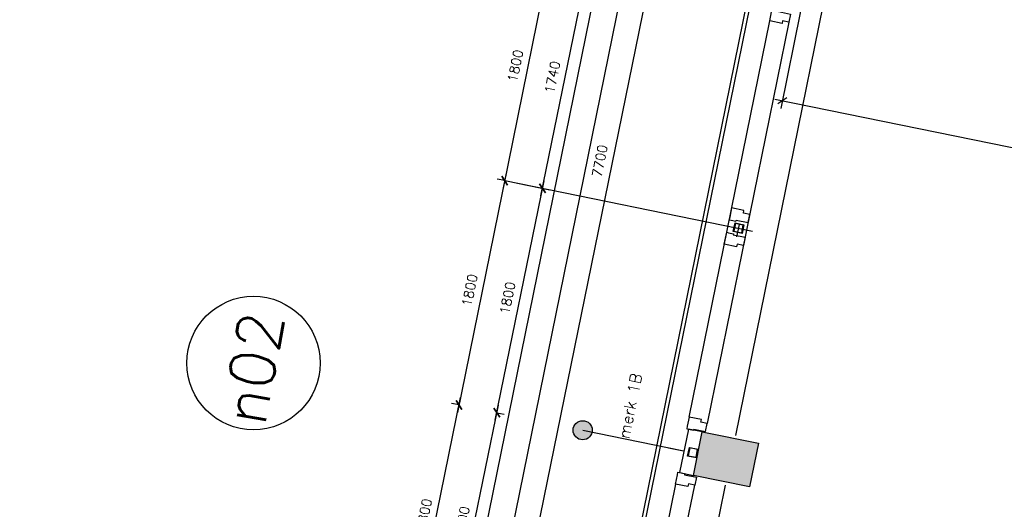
# Model space of a CAD drawing. Extents: x -29284 to 2055880, y -64816 to 121103.
# Tile 14 of 123: x 6315 to 14061, y 18275 to 22122. Entities that reach past the tile are written whole.
import ezdxf

# ---------------------------------------------------------------- set-up
doc = ezdxf.new("R2010")
doc.units = 0
doc.header["$LTSCALE"] = 50
doc.header["$MEASUREMENT"] = 0
doc.header["$PDMODE"] = 3
doc.header["$PDSIZE"] = 0.1
doc.layers.get('0').update_dxf_attribs({"linetype": 'CONTINUOUS'})
doc.layers.get('DEFPOINTS').update_dxf_attribs({"linetype": 'CONTINUOUS'})
for name, color, linetype in [('A--A28--_F-2--', 7, 'CONTINUOUS'), ('A--A28--_F12--', 7, 'CONTINUOUS'), ('A--L$7A1-_STRAMIEN', 1, 'CONTINUOUS'), ('A--L$7A3-_STRAMIEN', 3, 'CONTINUOUS'), ('A--L21--', 3, 'CONTINUOUS'), ('A--L21A3_BUITENWAND', 3, 'CONTINUOUS'), ('A--L28--', 7, 'CONTINUOUS'), ('A--L28--_F-2--', 7, 'CONTINUOUS'), ('A--L28--_F12--', 7, 'CONTINUOUS'), ('A--L31--', 2, 'CONTINUOUS'), ('A--L31--_F123-', 7, 'CONTINUOUS'), ('A--M$1A-_F123-', 1, 'CONTINUOUS'), ('A--M1$A-_F123-', 1, 'CONTINUOUS'), ('TEKST_KOZIJNMERK', 2, 'CONTINUOUS'), ('X--LR---_CP', 7, 'CONTINUOUS')]:
    doc.layers.add(name, color=color, linetype=linetype)
doc.layers.add('bruto vloeroppervlak', color=3, linetype='CONTINUOUS', plot=False)
doc.styles.add('ALFA-0_25', font='ROMANS')
doc.styles.add('HIEMSTRA', font='romans.shx')
doc.dimstyles.new('1op2', dxfattribs={"dimscale": 30, "dimtxt": 2.5, "dimasz": 2, "dimexe": 2, "dimexo": 0, "dimgap": 2, "dimtad": 1, "dimdec": 0, "dimzin": 0, "dimdsep": 46, "dimtxsty": 'HIEMSTRA', "dimblk1": 'OBLIQUE', "dimblk2": 'OBLIQUE', "dimsah": 1, "dimcen": -3, "dimdle": 2, "dimclrd": 2, "dimclre": 2, "dimclrt": 3, "dimadec": 0, "dimazin": 0, "dimtfac": 1, "dimtdec": 0, "dimtofl": 0, "dimtmove": 2, "dimatfit": 3, "dimldrblk": 'OBLIQUE', "dimfxl": 1, "dimtvp": 0.833333, "dimtolj": 1, "dimtzin": 0, "dimarcsym": 0})
doc.dimstyles.new('STANDARD$0', dxfattribs={"dimscale": 30, "dimtxt": 2.5, "dimasz": 2, "dimexe": 2, "dimexo": 0, "dimgap": 2, "dimtad": 1, "dimdec": 0, "dimzin": 0, "dimdsep": 46, "dimtxsty": 'ALFA-0_25', "dimblk1": 'OBLIQUE', "dimblk2": 'OBLIQUE', "dimsah": 1, "dimcen": -3, "dimdle": 2, "dimclrd": 1, "dimclre": 1, "dimclrt": 2, "dimadec": 0, "dimazin": 0, "dimtfac": 0.666667, "dimtofl": 0, "dimtmove": 2, "dimatfit": 3, "dimldrblk": 'OBLIQUE', "dimfxl": 1, "dimtvp": 0.833333, "dimtolj": 1, "dimtzin": 0, "dimarcsym": 0})

# ---------------------------------------------------------------- blocks, each defined once
blk = doc.blocks.new('KOLOM450X350')
at = {"layer": 'A--A28--_F12--', "color": 8}
for points in [[(-175, -225), (-175, 225), (175, 225)], [(-175, -225), (175, 225), (175, -225)]]:
    blk.add_solid(points, dxfattribs=at)
at = {"layer": 'A--L28--_F12--', "color": 3, "linetype": 'Continuous'}
blk.add_lwpolyline([(-175, -225), (-175, 225), (175, 225), (175, -225)], close=True, dxfattribs=at)
at = {"layer": 'X--LR---_CP'}
for p in [(-175, 0), (-175, 0), (175, 0)]:
    blk.add_point(p, dxfattribs=at)
blk = doc.blocks.new('_OBLIQUE')
at = {"color": 0, "linetype": 'ByBlock'}
blk.add_line((-0.5, -0.5), (0.5, 0.5), dxfattribs=at)
blk = doc.blocks.new('*D358')
at = {"layer": 'A--M$1A-_F123-', "color": 1, "linetype": 'Continuous', "lineweight": -2, "transparency": 16777216}
for p, q in [((11754.6, 24824.1), (10193.7, 17161.4)), ((11742.6, 24765.3), (11683.8, 24777.3)), ((10205.7, 17220.2), (10146.9, 17232.2))]:
    blk.add_line(p, q, dxfattribs=at)
at = {"layer": 'DEFPOINTS', "color": 0, "linetype": 'Continuous', "transparency": 16777216}
for p in [(11742.6, 24765.3), (10205.7, 17220.2), (10205.7, 17220.2)]:
    blk.add_point(p, dxfattribs=at)
at = {"layer": 'A--M$1A-_F123-', "color": 1, "linetype": 'Continuous', "lineweight": -2, "transparency": 16777216, "xscale": 60, "yscale": 60, "zscale": 60}
for p, rotation in [((11742.6, 24765.3), 78.48629033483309), ((10205.7, 17220.2), 258.4862903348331)]:
    blk.add_blockref('_OBLIQUE', p, dxfattribs=dict(at, rotation=rotation))
at = {"layer": 'A--M$1A-_F123-', "color": 2, "linetype": 'Continuous', "transparency": 16777216, "insert": (10878.6, 21012.2), "char_height": 75, "attachment_point": 5, "rotation": 78.48629, "style": 'ALFA-0_25'}
blk.add_mtext('\\A1;7700', dxfattribs=at)
blk = doc.blocks.new('*D551')
at = {"layer": 'A--M$1A-_F123-', "color": 1, "linetype": 'Continuous', "lineweight": -2, "transparency": 16777216}
for p, q in [((9399.8, 17272.1), (9783.1, 19153.5)), ((9771.1, 19094.7), (9712.3, 19106.7)), ((9411.8, 17330.9), (9353, 17342.9))]:
    blk.add_line(p, q, dxfattribs=at)
at = {"layer": 'DEFPOINTS', "color": 0, "linetype": 'Continuous', "transparency": 16777216}
for p in [(9771.1, 19094.7), (9771.1, 19094.7), (9411.8, 17330.9)]:
    blk.add_point(p, dxfattribs=at)
at = {"layer": 'A--M$1A-_F123-', "color": 1, "linetype": 'Continuous', "lineweight": -2, "transparency": 16777216, "xscale": 60, "yscale": 60, "zscale": 60}
for p, rotation in [((9771.1, 19094.7), 78.48629033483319), ((9411.8, 17330.9), 258.4862903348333)]:
    blk.add_blockref('_OBLIQUE', p, dxfattribs=dict(at, rotation=rotation))
at = {"layer": 'A--M$1A-_F123-', "color": 2, "linetype": 'Continuous', "transparency": 16777216, "insert": (9495.9, 18232.3), "char_height": 75, "attachment_point": 5, "rotation": 78.48629, "style": 'ALFA-0_25'}
blk.add_mtext('\\A1;1800', dxfattribs=at)
blk = doc.blocks.new('*D552')
at = {"layer": 'A--M$1A-_F123-', "color": 1, "linetype": 'Continuous', "lineweight": -2, "transparency": 16777216}
for p, q in [((10142.3, 20917.3), (9759.1, 19035.9)), ((10130.4, 20858.5), (10071.6, 20870.4)), ((9771.1, 19094.7), (9712.3, 19106.7))]:
    blk.add_line(p, q, dxfattribs=at)
at = {"layer": 'DEFPOINTS', "color": 0, "linetype": 'Continuous', "transparency": 16777216}
for p in [(10130.4, 20858.5), (9771.1, 19094.7), (9771.1, 19094.7)]:
    blk.add_point(p, dxfattribs=at)
at = {"layer": 'A--M$1A-_F123-', "color": 1, "linetype": 'Continuous', "lineweight": -2, "transparency": 16777216, "xscale": 60, "yscale": 60, "zscale": 60}
for p, rotation in [((10130.4, 20858.5), 78.48629033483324), ((9771.1, 19094.7), 258.4862903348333)]:
    blk.add_blockref('_OBLIQUE', p, dxfattribs=dict(at, rotation=rotation))
at = {"layer": 'A--M$1A-_F123-', "color": 2, "linetype": 'Continuous', "transparency": 16777216, "insert": (9855.2, 19996), "char_height": 75, "attachment_point": 5, "rotation": 78.48629, "style": 'ALFA-0_25'}
blk.add_mtext('\\A1;1800', dxfattribs=at)
blk = doc.blocks.new('*D553')
at = {"layer": 'A--M$1A-_F123-', "color": 1, "linetype": 'Continuous', "lineweight": -2, "transparency": 16777216}
for p, q in [((10501.6, 22681), (10118.4, 20799.7)), ((10489.6, 22622.2), (10430.9, 22634.2)), ((10130.4, 20858.5), (10071.6, 20870.4))]:
    blk.add_line(p, q, dxfattribs=at)
at = {"layer": 'DEFPOINTS', "color": 0, "linetype": 'Continuous', "transparency": 16777216}
for p in [(10489.6, 22622.2), (10130.4, 20858.5), (10130.4, 20858.5)]:
    blk.add_point(p, dxfattribs=at)
at = {"layer": 'A--M$1A-_F123-', "color": 1, "linetype": 'Continuous', "lineweight": -2, "transparency": 16777216, "xscale": 60, "yscale": 60, "zscale": 60}
for p, rotation in [((10489.6, 22622.2), 78.48629033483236), ((10130.4, 20858.5), 258.4862903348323)]:
    blk.add_blockref('_OBLIQUE', p, dxfattribs=dict(at, rotation=rotation))
at = {"layer": 'A--M$1A-_F123-', "color": 2, "linetype": 'Continuous', "transparency": 16777216, "insert": (10214.5, 21759.8), "char_height": 75, "attachment_point": 5, "rotation": 78.48629, "style": 'ALFA-0_25'}
blk.add_mtext('\\A1;1800', dxfattribs=at)
blk = doc.blocks.new('*D556')
at = {"layer": 'A--M$1A-_F123-', "color": 1, "linetype": 'Continuous', "lineweight": -2, "transparency": 16777216}
for p, q in [((8376.9, 10246.3), (10881.6, 22542.4)), ((10859.3, 22485.7), (10928.4, 22471.6)), ((8378.5, 10307.2), (8447.6, 10293.1))]:
    blk.add_line(p, q, dxfattribs=at)
at = {"layer": 'DEFPOINTS', "color": 0, "linetype": 'Continuous', "transparency": 16777216}
for p in [(10859.3, 22485.7), (10869.6, 22483.6), (8378.5, 10307.2)]:
    blk.add_point(p, dxfattribs=at)
at = {"layer": 'A--M$1A-_F123-', "color": 1, "linetype": 'Continuous', "lineweight": -2, "transparency": 16777216, "xscale": 60, "yscale": 60, "zscale": 60}
for p, rotation in [((10869.6, 22483.6), 78.48629033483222), ((8388.8, 10305.1), 258.4862903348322)]:
    blk.add_blockref('_OBLIQUE', p, dxfattribs=dict(at, rotation=rotation))
at = {"layer": 'A--M$1A-_F123-', "color": 2, "linetype": 'Continuous', "transparency": 16777216, "insert": (9533.7, 16413.8), "char_height": 75, "attachment_point": 5, "rotation": 78.48629, "style": 'ALFA-0_25'}
blk.add_mtext('\\A1;12429', dxfattribs=at)
blk = doc.blocks.new('DILATATIEVOEG')
at = {"layer": 'A--L21A3_BUITENWAND', "linetype": 'Continuous'}
h = blk.add_hatch(color=256, dxfattribs=at)
edge = h.paths.add_edge_path()
edge.add_arc((-800, 0), 75, 0, 360)
blk.add_line((-800, 0), (0, 0), dxfattribs=at)
blk.add_circle((-800, 0), 75, dxfattribs=at)
at = {"layer": 'X--LR---_CP', "linetype": 'Continuous'}
blk.add_point((0, 0), dxfattribs=at)
blk = doc.blocks.new('Q020607-')
at = {"layer": 'A--A28--_F-2--', "color": 3}
for points in [[(-31.4, 31.5), (-35, -34.9), (-35, 35.1)], [(-31.4, 31.5), (-35, 35.1), (35, 35.1)], [(-31.4, 31.5), (-31.4, -31.3), (-35, -34.9)], [(35, 35.1), (31.4, 31.5), (-31.4, 31.5)], [(35, 35.1), (35, -34.9), (31.4, 31.5)], [(35, -34.9), (31.4, -31.3), (31.4, 31.5)], [(35, -34.9), (-35, -34.9), (-31.4, -31.3)], [(35, -34.9), (-31.4, -31.3), (31.4, -31.3)]]:
    blk.add_solid(points, dxfattribs=at)
at = {"layer": 'A--L28--_F-2--', "color": 3, "linetype": 'Continuous'}
blk.add_lwpolyline([(-35, -34.9), (-31.4, -31.3), (-31.4, 31.5), (31.4, 31.5), (31.4, -31.3), (-31.4, -31.3), (-35, -34.9), (35, -34.9), (35, 35.1), (-35, 35.1)], close=True, dxfattribs=at)
at = {"layer": 'X--LR---_CP', "color": 4, "linetype": 'Continuous'}
for p in [(-35, 0.1), (0, 0), (35, 0.1)]:
    blk.add_point(p, dxfattribs=at)
blk = doc.blocks.new('*D926')
at = {"layer": 'A--M$1A-_F123-', "color": 1, "linetype": 'Continuous', "lineweight": -2, "transparency": 16777216}
for p, q in [((9697.6, 17211.5), (10080.8, 19092.8)), ((10068.8, 19034), (10127.6, 19022.1)), ((9709.5, 17270.3), (9768.3, 17258.3))]:
    blk.add_line(p, q, dxfattribs=at)
at = {"layer": 'DEFPOINTS', "color": 0, "linetype": 'Continuous', "transparency": 16777216}
for p in [(10068.8, 19034), (10068.8, 19034), (9709.5, 17270.3)]:
    blk.add_point(p, dxfattribs=at)
at = {"layer": 'A--M$1A-_F123-', "color": 1, "linetype": 'Continuous', "lineweight": -2, "transparency": 16777216, "xscale": 60, "yscale": 60, "zscale": 60}
for p, rotation in [((10068.8, 19034), 78.48629033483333), ((9709.5, 17270.3), 258.4862903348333)]:
    blk.add_blockref('_OBLIQUE', p, dxfattribs=dict(at, rotation=rotation))
at = {"layer": 'A--M$1A-_F123-', "color": 2, "linetype": 'Continuous', "transparency": 16777216, "insert": (9793.6, 18171.6), "char_height": 75, "attachment_point": 5, "rotation": 78.48629, "style": 'ALFA-0_25'}
blk.add_mtext('\\A1;1800', dxfattribs=at)
blk = doc.blocks.new('*D927')
at = {"layer": 'A--M$1A-_F123-', "color": 1, "linetype": 'Continuous', "lineweight": -2, "transparency": 16777216}
for p, q in [((10056.8, 18975.2), (10440.1, 20856.6)), ((10428.1, 20797.8), (10486.9, 20785.8)), ((10068.8, 19034), (10127.6, 19022.1))]:
    blk.add_line(p, q, dxfattribs=at)
at = {"layer": 'DEFPOINTS', "color": 0, "linetype": 'Continuous', "transparency": 16777216}
for p in [(10428.1, 20797.8), (10428.1, 20797.8), (10068.8, 19034)]:
    blk.add_point(p, dxfattribs=at)
at = {"layer": 'A--M$1A-_F123-', "color": 1, "linetype": 'Continuous', "lineweight": -2, "transparency": 16777216, "xscale": 60, "yscale": 60, "zscale": 60}
for p, rotation in [((10428.1, 20797.8), 78.48629033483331), ((10068.8, 19034), 258.4862903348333)]:
    blk.add_blockref('_OBLIQUE', p, dxfattribs=dict(at, rotation=rotation))
at = {"layer": 'A--M$1A-_F123-', "color": 2, "linetype": 'Continuous', "transparency": 16777216, "insert": (10152.9, 19935.4), "char_height": 75, "attachment_point": 5, "rotation": 78.48629, "style": 'ALFA-0_25'}
blk.add_mtext('\\A1;1800', dxfattribs=at)
blk = doc.blocks.new('*D929')
at = {"layer": 'A--M$1A-_F123-', "color": 1, "linetype": 'Continuous', "lineweight": -2, "transparency": 16777216}
for p, q in [((10416.1, 20739), (10787.4, 22561.6)), ((10577.7, 22543.1), (10834.2, 22490.8)), ((10230.4, 20838.1), (10486.9, 20785.8))]:
    blk.add_line(p, q, dxfattribs=at)
at = {"layer": 'DEFPOINTS', "color": 0, "linetype": 'Continuous', "transparency": 16777216}
for p in [(10577.7, 22543.1), (10775.4, 22502.8), (10230.4, 20838.1)]:
    blk.add_point(p, dxfattribs=at)
at = {"layer": 'A--M$1A-_F123-', "color": 1, "linetype": 'Continuous', "lineweight": -2, "transparency": 16777216, "xscale": 60, "yscale": 60, "zscale": 60}
for p, rotation in [((10775.4, 22502.8), 78.48629033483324), ((10428.1, 20797.8), 258.4862903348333)]:
    blk.add_blockref('_OBLIQUE', p, dxfattribs=dict(at, rotation=rotation))
at = {"layer": 'A--M$1A-_F123-', "color": 2, "linetype": 'Continuous', "transparency": 16777216, "insert": (10506.2, 21669.8), "char_height": 75, "attachment_point": 5, "rotation": 78.48629, "style": 'ALFA-0_25'}
blk.add_mtext('\\A1;1740', dxfattribs=at)
blk = doc.blocks.new('*D932')
at = {"layer": 'A--M1$A-_F123-', "color": 2, "linetype": 'Continuous', "lineweight": -2, "transparency": 16777216}
for p, q in [((11081.3, 22501.7), (6326.2, -842.1)), ((11069.4, 22442.9), (11128.2, 22430.9)), ((6338.1, -783.3), (6396.9, -795.3))]:
    blk.add_line(p, q, dxfattribs=at)
at = {"layer": 'DEFPOINTS', "color": 0, "linetype": 'Continuous', "transparency": 16777216}
for p in [(11069.4, 22442.9), (6338.1, -783.3), (6338.1, -783.3)]:
    blk.add_point(p, dxfattribs=at)
at = {"layer": 'A--M1$A-_F123-', "color": 2, "linetype": 'Continuous', "lineweight": -2, "transparency": 16777216, "xscale": 60, "yscale": 60, "zscale": 60}
for p, rotation in [((11069.4, 22442.9), 78.48629033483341), ((6338.1, -783.3), 258.4862903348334)]:
    blk.add_blockref('_OBLIQUE', p, dxfattribs=dict(at, rotation=rotation))
at = {"layer": 'A--M1$A-_F123-', "color": 3, "linetype": 'Continuous', "transparency": 16777216, "insert": (8608.2, 10849.3), "char_height": 75, "attachment_point": 5, "rotation": 78.48629, "style": 'HIEMSTRA'}
blk.add_mtext('\\A1;23703', dxfattribs=at)
blk = doc.blocks.new('*D990')
at = {"layer": 'A--M$1A-_F123-', "color": 2, "lineweight": -2, "transparency": 16777216}
for p, q in [((12458.6, 22189.5), (12302.8, 21424.9)), ((18316.5, 20261.1), (12256, 21495.7)), ((18257.7, 20273.1), (18245.8, 20214.3))]:
    blk.add_line(p, q, dxfattribs=at)
at = {"layer": 'DEFPOINTS', "color": 0, "transparency": 16777216}
for p in [(12458.6, 22189.5), (12314.8, 21483.7), (18257.7, 20273.1)]:
    blk.add_point(p, dxfattribs=at)
at = {"layer": 'A--M$1A-_F123-', "color": 2, "lineweight": -2, "transparency": 16777216, "xscale": 60, "yscale": 60, "zscale": 60}
for p, rotation in [((12314.8, 21483.7), 168.4862903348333), ((18257.7, 20273.1), 348.4862903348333)]:
    blk.add_blockref('_OBLIQUE', p, dxfattribs=dict(at, rotation=rotation))
at = {"layer": 'A--M$1A-_F123-', "color": 3, "transparency": 16777216, "insert": (15305.7, 20973.9), "char_height": 75, "attachment_point": 5, "rotation": 348.48629, "style": 'HIEMSTRA'}
blk.add_mtext('\\A1;6065', dxfattribs=at)

msp = doc.modelspace()

# ---------------------------------------------------------------- linework, layer by layer
at = {"layer": 'A--L$7A1-_STRAMIEN'}
msp.add_circle((8154.3, 19424), 525, dxfattribs=at)
at = {"layer": 'A--L21--'}
for points in [[(13092.9, 24490.2), (11945.2, 18855.7)], [(11865.4, 18464), (11551.9, 16925.1)]]:
    msp.add_lwpolyline(points, dxfattribs=at)
at = {"layer": 'A--L21--', "color": 4, "linetype": 'Continuous', "elevation": 1}
msp.add_lwpolyline([(11575.7, 18905.7), (11506.1, 18564), (11615.8, 18541.6), (11685.5, 18883.3)], close=True, dxfattribs=at)
at = {"layer": 'A--L31--', "color": 2, "linetype": 'Continuous'}
for points in [[(12379.8, 22166.8), (12366.8, 22103.1), (12316.9, 22113.3), (12312.7, 22092.7), (12215.7, 22112.5), (12230.2, 22184), (12234.6, 22205.6), (12249.3, 22202.6), (12287.5, 22194.8), (12285.7, 22186)], [(12046.1, 20528.5), (12059, 20592.1), (12009.1, 20602.3), (12013.3, 20622.9), (11916.3, 20642.7), (11901.7, 20571.1), (11897.3, 20549.6), (11912, 20546.6), (11950.2, 20538.8), (11952, 20547.6)], [(12022.5, 20412.8), (12009.5, 20349.1), (11959.5, 20359.3), (11955.3, 20338.7), (11858.3, 20358.5), (11872.9, 20430), (11877.3, 20451.6), (11892, 20448.6), (11930.2, 20440.8), (11928.4, 20432)], [(11711.5, 18885.9), (11724.4, 18949.6), (11674.5, 18959.8), (11678.6, 18980.4), (11581.6, 19000.1), (11567.1, 18928.6), (11562.7, 18907), (11577.4, 18904), (11615.6, 18896.3), (11617.4, 18905.1)], [(11638.5, 18527.8), (11625.5, 18464.1), (11575.6, 18474.3), (11571.4, 18453.7), (11474.4, 18473.5), (11488.9, 18545), (11493.3, 18566.6), (11508, 18563.6), (11546.2, 18555.8), (11544.4, 18547)]]:
    msp.add_lwpolyline(points, close=True, dxfattribs=at)
at = {"layer": 'A--L31--_F123-', "color": 1, "linetype": 'Continuous'}
for p, q in [((12039.5, 22274.9), (7292.8, -1027.8)), ((12039.5, 22274.9), (9448.5, 9554.9)), ((11581.6, 19000.1), (12215.6, 22112.5)), ((12366.8, 22103.1), (11724.4, 18949.6)), ((11418.9, 18759), (11536.5, 18735.1)), ((11474.4, 18473.5), (7543.7, -822.8)), ((7727.3, -672.8), (11625.5, 18464.1))]:
    msp.add_line(p, q, dxfattribs=at)
at = {"layer": 'A--M$1A-_F123-', "linetype": 'Continuous'}
for p, q in [((10130.4, 20858.5), (12079.3, 20461.5)), ((11957.4, 20415.4), (11977.3, 20513.3))]:
    msp.add_line(p, q, dxfattribs=at)
at = {"layer": 'bruto vloeroppervlak', "linetype": 'Continuous'}
msp.add_lwpolyline([(23092.3, 64121.8), (19598.3, 46969.1), (17197.6, 47458.1), (7327.1, -997.8), (14132.7, -997.8), (14132.6, -823.2), (16094.5, -822.8), (16668.4, 1994.3), (16668.4, 2051.9), (25504.7, 2051.9), (31588.1, 31970), (31674.3, 31966.8), (39309.5, 31966.8)], dxfattribs=at)

# ---------------------------------------------------------------- block references
for rotation in [78.48629033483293, 78.486290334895]:
    msp.add_blockref('KOLOM450X350', (11871, 18666.9), dxfattribs=dict(rotation=rotation))
at = {"layer": 'A--L21A3_BUITENWAND', "color": 1}
for rotation in [348.486290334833, 348.486290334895]:
    msp.add_blockref('DILATATIEVOEG', (11528, 18736.8), dxfattribs=dict(at, rotation=rotation))
at = {"layer": 'A--L28--', "xscale": -1, "rotation": 78.48629033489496}
for p in [(11970.7, 20484.3), (11611.5, 18720.5)]:
    msp.add_blockref('Q020607-', p, dxfattribs=at)

# ---------------------------------------------------------------- texts
at = {"layer": 'A--L$7A3-_STRAMIEN', "style": 'HIEMSTRA'}
msp.add_text('n02', height=350, rotation=80, dxfattribs=at).set_placement((8244.5, 18918.4))
at = {"layer": 'TEKST_KOZIJNMERK', "style": 'HIEMSTRA'}
msp.add_text('merk 1B', height=90, rotation=78.486, dxfattribs=at).set_placement((11109.3, 18822.1))

# ---------------------------------------------------------------- dimensions: what is measured, and where the dimension line sits
at = {"layer": 'A--M$1A-_F123-', "linetype": 'Continuous'}
for p1, p2, distance, picture, middle in [((11742.6, 24765.3), (10205.7, 17220.2), 0, '*D358', (10878.6, 21012.2)), ((10489.6, 22622.2), (10130.4, 20858.5), 0, '*D553', (10214.5, 21759.8)), ((10230.4, 20838.1), (10577.7, 22543.1), -201.7, '*D929', (10506.2, 21669.8)), ((8378.5, 10307.2), (10859.3, 22485.7), -10.5, '*D556', (9533.7, 16413.8)), ((10130.4, 20858.5), (9771.1, 19094.7), 0, '*D552', (9855.2, 19996)), ((10068.8, 19034), (10428.1, 20797.8), 0, '*D927', (10152.9, 19935.4)), ((9411.8, 17330.9), (9771.1, 19094.7), 0, '*D551', (9495.9, 18232.3)), ((9709.5, 17270.3), (10068.8, 19034), 0, '*D926', (9793.6, 18171.6))]:
    dim = msp.add_aligned_dim(p1=p1, p2=p2, distance=distance, dimstyle='STANDARD$0', dxfattribs=at)
    dim.commit()
    dim.dimension.update_dxf_attribs({"geometry": picture, "text_midpoint": middle})
at = {"layer": 'A--M$1A-_F123-'}
dim = msp.add_linear_dim(base=(12314.8, 21483.7), p1=(18257.7, 20273.1), p2=(12458.6, 22189.5), angle=348.48629, dimstyle='1op2', dxfattribs=at)
dim.commit()
dim.dimension.update_dxf_attribs({"geometry": '*D990', "text_midpoint": (15305.7, 20973.9)})
at = {"layer": 'A--M1$A-_F123-', "linetype": 'Continuous'}
dim = msp.add_aligned_dim(p1=(11069.4, 22442.9), p2=(6338.1, -783.3), distance=0, dimstyle='1op2', dxfattribs=at)
dim.commit()
dim.dimension.update_dxf_attribs({"geometry": '*D932', "text_midpoint": (8608.2, 10849.3)})

doc.saveas('drawing.dxf')
